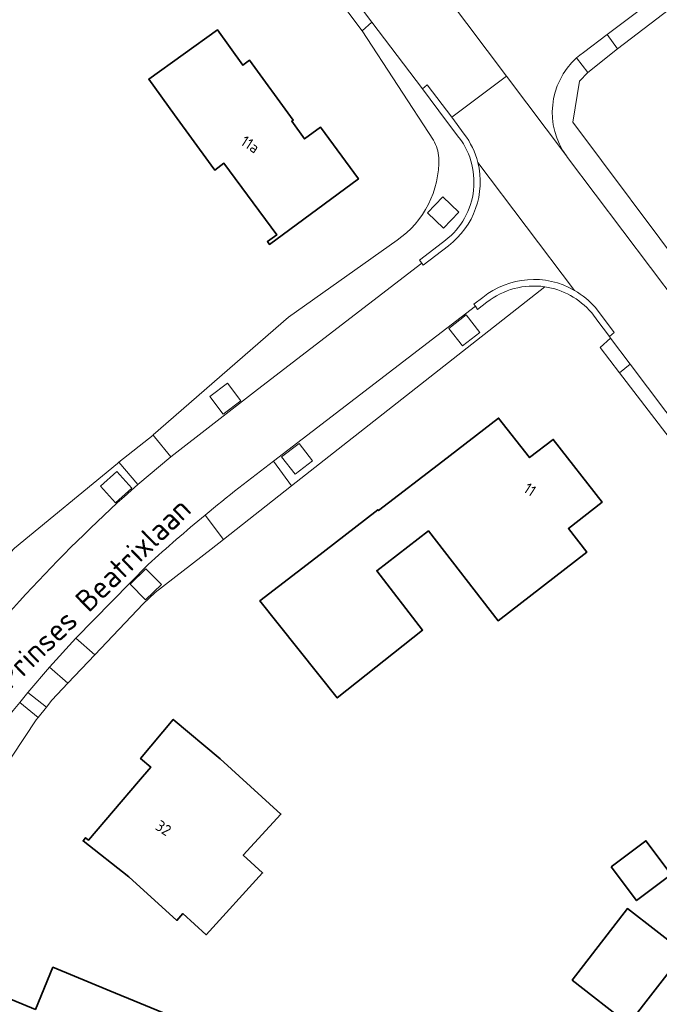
# Model space of a CAD drawing. Extents: x 184422 to 188298, y 343471 to 350189.
# Tile 151 of 256: x 186080 to 186132, y 347142 to 347222. Entities that reach past the tile are written whole.
import ezdxf
from ezdxf.enums import TextEntityAlignment as Align

# ---------------------------------------------------------------- set-up
doc = ezdxf.new("R2010")
doc.units = 0
for name, color, linetype, lineweight in [('B-WA-GR-BEPLANTING_CULTUUR_BODEMBEDEKKER-GV', 252, 'Continuous', 18), ('B-WA-OG-TERREIN_ERF-GV', 252, 'Continuous', 18), ('B-WA-OG-TOPOGRAFIE-T18', 252, 'Continuous', 18), ('B-WA-VH-VERHARDING_ASFALT-GV', 252, 'Continuous', 18), ('B-WA-VH-VERHARDING_BETONSTRAATSTEEN-GV', 252, 'Continuous', 18), ('B-WA-VH-VERHARDING_HALFVERHARDING-GV', 252, 'Continuous', 18), ('B-WA-VH-VERHARDING_HALFVERHARDING_GRIND-GV', 252, 'Continuous', 18), ('B-WA-VH-VERHARDING_OPEN-GV', 252, 'Continuous', 18), ('B-WE-OG-BEBOUWING-GV', 250, 'Continuous', 35), ('B-WE-OG-BEBOUWING-T18', 10, 'Continuous', 18)]:
    doc.layers.add(name, color=color, linetype=linetype, lineweight=lineweight)
doc.styles.add('NLCS-ISO-M1000-T18', font='NLCS-ISO.ttf', dxfattribs={"height": 1.8})
doc.styles.add('NLCS-ISO-M500-T18', font='NLCS-ISO.ttf', dxfattribs={"height": 0.9})

msp = doc.modelspace()

# ---------------------------------------------------------------- linework, layer by layer
at = {"layer": 'B-WA-GR-BEPLANTING_CULTUUR_BODEMBEDEKKER-GV', "flags": 128}
for points in [[(186113.053, 347205.982), (186114.355, 347204.726), (186115.604, 347206.022), (186114.302, 347207.277)], [(186113.053, 347205.982), (186114.355, 347204.726), (186115.604, 347206.022), (186114.302, 347207.277)], [(186113.053, 347205.982), (186114.355, 347204.726), (186115.604, 347206.022), (186114.302, 347207.277)], [(186114.796, 347196.567), (186115.898, 347195.143), (186117.31, 347196.236), (186116.208, 347197.66)], [(186114.796, 347196.567), (186115.898, 347195.143), (186117.31, 347196.236), (186116.208, 347197.66)], [(186114.796, 347196.567), (186115.898, 347195.143), (186117.31, 347196.236), (186116.208, 347197.66)], [(186096.415, 347189.581), (186097.841, 347190.658), (186096.756, 347192.094), (186095.33, 347191.017)], [(186096.415, 347189.581), (186097.841, 347190.658), (186096.756, 347192.094), (186095.33, 347191.017)], [(186096.415, 347189.581), (186097.841, 347190.658), (186096.756, 347192.094), (186095.33, 347191.017)], [(186102.27, 347184.68), (186103.696, 347185.777), (186102.598, 347187.204), (186101.172, 347186.106)], [(186102.27, 347184.68), (186103.696, 347185.777), (186102.598, 347187.204), (186101.172, 347186.106)], [(186102.27, 347184.68), (186103.696, 347185.777), (186102.598, 347187.204), (186101.172, 347186.106)], [(186087.634, 347182.368), (186088.963, 347183.558), (186087.762, 347184.899), (186086.433, 347183.709)], [(186087.634, 347182.368), (186088.963, 347183.558), (186087.762, 347184.899), (186086.433, 347183.709)], [(186087.634, 347182.368), (186088.963, 347183.558), (186087.762, 347184.899), (186086.433, 347183.709)], [(186088.834, 347175.728), (186090.098, 347174.446), (186091.38, 347175.711), (186090.116, 347176.993)], [(186088.834, 347175.728), (186090.098, 347174.446), (186091.38, 347175.711), (186090.116, 347176.993)], [(186088.834, 347175.728), (186090.098, 347174.446), (186091.38, 347175.711), (186090.116, 347176.993)]]:
    msp.add_lwpolyline(points, close=True, dxfattribs=at)
at = {"layer": 'B-WA-OG-TERREIN_ERF-GV', "flags": 128}
for points in [[(186113.535, 347211.884), (186107.726, 347220.803), (186105.468, 347223.801), (186103.314, 347226.662), (186096.453, 347235.584), (186089.383, 347245.231), (186086.17, 347249.369), (186080.996, 347256.261), (186076.648, 347261.604), (186053.288, 347293.508), (186052.204, 347295.22), (186051.797, 347295.314), (186050.095, 347297.78), (186040.716, 347310.875)], [(186113.535, 347211.884), (186107.726, 347220.803), (186105.468, 347223.801), (186103.314, 347226.662), (186096.453, 347235.584), (186089.383, 347245.231), (186086.17, 347249.369), (186080.996, 347256.261), (186076.648, 347261.604), (186053.288, 347293.508), (186052.204, 347295.22), (186051.797, 347295.314), (186050.095, 347297.78), (186040.716, 347310.875)], [(186113.535, 347211.884), (186107.726, 347220.803), (186105.468, 347223.801), (186103.314, 347226.662), (186096.453, 347235.584), (186089.383, 347245.231), (186086.17, 347249.369), (186080.996, 347256.261), (186076.648, 347261.604), (186053.288, 347293.508), (186052.204, 347295.22), (186051.797, 347295.314), (186050.095, 347297.78), (186040.716, 347310.875)], [(186134.912, 347224.239), (186128.509, 347219.328), (186126.105, 347217.394), (186125.427, 347216.697), (186124.882, 347213.353), (186134.309, 347200.778)], [(186134.912, 347224.239), (186128.509, 347219.328), (186126.105, 347217.394), (186125.427, 347216.697), (186124.882, 347213.353), (186134.309, 347200.778)], [(186134.912, 347224.239), (186128.509, 347219.328), (186126.105, 347217.394), (186125.427, 347216.697), (186124.882, 347213.353), (186134.309, 347200.778)], [(186055.475, 347138.515), (186059.606, 347147.767), (186059.203, 347147.886), (186060.716, 347150.782), (186064.684, 347158.376), (186068.13, 347163.411), (186070.828, 347167.448), (186071.008, 347167.664), (186078.475, 347176.609), (186078.028, 347177.194), (186079.423, 347178.661), (186087.796, 347185.567), (186087.923, 347185.668), (186090.703, 347187.88), (186090.708, 347187.885), (186101.742, 347197.473), (186110.569, 347203.746)], [(186055.475, 347138.515), (186059.606, 347147.767), (186059.203, 347147.886), (186060.716, 347150.782), (186064.684, 347158.376), (186068.13, 347163.411), (186070.828, 347167.448), (186071.008, 347167.664), (186078.475, 347176.609), (186078.028, 347177.194), (186079.423, 347178.661), (186087.796, 347185.567), (186087.923, 347185.668), (186090.703, 347187.88), (186090.708, 347187.885), (186101.742, 347197.473), (186110.569, 347203.746)], [(186055.475, 347138.515), (186059.606, 347147.767), (186059.203, 347147.886), (186060.716, 347150.782), (186064.684, 347158.376), (186068.13, 347163.411), (186070.828, 347167.448), (186071.008, 347167.664), (186078.475, 347176.609), (186078.028, 347177.194), (186079.423, 347178.661), (186087.796, 347185.567), (186087.923, 347185.668), (186090.703, 347187.88), (186090.708, 347187.885), (186101.742, 347197.473), (186110.569, 347203.746)], [(186122.59, 347199.954), (186101.979, 347183.737), (186096.445, 347179.383), (186095.441, 347178.593), (186090.887, 347175.062), (186089.9, 347174.135), (186085.954, 347169.97), (186083.775, 347167.671), (186082.453, 347166.275), (186082.018, 347165.725), (186081.349, 347164.878), (186081.329, 347164.853), (186081.194, 347164.683), (186073.23, 347152.691), (186070.575, 347147.954), (186069.756, 347146.492), (186069.752, 347146.485), (186065.854, 347137.165)], [(186122.59, 347199.954), (186101.979, 347183.737), (186096.445, 347179.383), (186095.441, 347178.593), (186090.887, 347175.062), (186089.9, 347174.135), (186085.954, 347169.97), (186083.775, 347167.671), (186082.453, 347166.275), (186082.018, 347165.725), (186081.349, 347164.878), (186081.329, 347164.853), (186081.194, 347164.683), (186073.23, 347152.691), (186070.575, 347147.954), (186069.756, 347146.492), (186069.752, 347146.485), (186065.854, 347137.165)], [(186122.59, 347199.954), (186101.979, 347183.737), (186096.445, 347179.383), (186095.441, 347178.593), (186090.887, 347175.062), (186089.9, 347174.135), (186085.954, 347169.97), (186083.775, 347167.671), (186082.453, 347166.275), (186082.018, 347165.725), (186081.349, 347164.878), (186081.329, 347164.853), (186081.194, 347164.683), (186073.23, 347152.691), (186070.575, 347147.954), (186069.756, 347146.492), (186069.752, 347146.485), (186065.854, 347137.165)], [(186225.192, 347065.105), (186200.151, 347098.639), (186195.837, 347104.137), (186195.149, 347105.014), (186188.421, 347113.587), (186186.885, 347115.544), (186184.693, 347118.284), (186175.945, 347129.973), (186174.162, 347132.476), (186174.399, 347132.624), (186166.88, 347142.687), (186163.964, 347146.487), (186161.47, 347150.182), (186153.431, 347161.334), (186152.831, 347160.853), (186141.467, 347176.447), (186141.673, 347176.594), (186137.662, 347181.245), (186128.682, 347192.959), (186127.095, 347195.005), (186127.962, 347195.765), (186127.862, 347195.899), (186126.831, 347197.272)], [(186225.192, 347065.105), (186200.151, 347098.639), (186195.837, 347104.137), (186195.149, 347105.014), (186188.421, 347113.587), (186186.885, 347115.544), (186184.693, 347118.284), (186175.945, 347129.973), (186174.162, 347132.476), (186174.399, 347132.624), (186166.88, 347142.687), (186163.964, 347146.487), (186161.47, 347150.182), (186153.431, 347161.334), (186152.831, 347160.853), (186141.467, 347176.447), (186141.673, 347176.594), (186137.662, 347181.245), (186128.682, 347192.959), (186127.095, 347195.005), (186127.962, 347195.765), (186127.862, 347195.899), (186126.831, 347197.272)], [(186225.192, 347065.105), (186200.151, 347098.639), (186195.837, 347104.137), (186195.149, 347105.014), (186188.421, 347113.587), (186186.885, 347115.544), (186184.693, 347118.284), (186175.945, 347129.973), (186174.162, 347132.476), (186174.399, 347132.624), (186166.88, 347142.687), (186163.964, 347146.487), (186161.47, 347150.182), (186153.431, 347161.334), (186152.831, 347160.853), (186141.467, 347176.447), (186141.673, 347176.594), (186137.662, 347181.245), (186128.682, 347192.959), (186127.095, 347195.005), (186127.962, 347195.765), (186127.862, 347195.899), (186126.831, 347197.272)]]:
    msp.add_lwpolyline(points, dxfattribs=at)
for points in [[(186104.349, 347212.948), (186107.423, 347208.738), (186100.179, 347203.407), (186100.013, 347203.632), (186100.77, 347204.189), (186096.479, 347210.02), (186095.722, 347209.463), (186095.437, 347209.85), (186092.452, 347213.945), (186090.357, 347216.858), (186095.948, 347220.879), (186098.017, 347218.002), (186098.563, 347218.4), (186102.111, 347213.534), (186101.996, 347213.437), (186103.042, 347211.998)], [(186104.349, 347212.948), (186107.423, 347208.738), (186100.179, 347203.407), (186100.013, 347203.632), (186100.77, 347204.189), (186096.479, 347210.02), (186095.722, 347209.463), (186095.437, 347209.85), (186092.452, 347213.945), (186090.357, 347216.858), (186095.948, 347220.879), (186098.017, 347218.002), (186098.563, 347218.4), (186102.111, 347213.534), (186101.996, 347213.437), (186103.042, 347211.998)], [(186104.349, 347212.948), (186107.423, 347208.738), (186100.179, 347203.407), (186100.013, 347203.632), (186100.77, 347204.189), (186096.479, 347210.02), (186095.722, 347209.463), (186095.437, 347209.85), (186092.452, 347213.945), (186090.357, 347216.858), (186095.948, 347220.879), (186098.017, 347218.002), (186098.563, 347218.4), (186102.111, 347213.534), (186101.996, 347213.437), (186103.042, 347211.998)], [(186108.92, 347176.824), (186112.654, 347172), (186105.701, 347166.464), (186099.41, 347174.366), (186103.951, 347177.874), (186106.24, 347179.653), (186109.013, 347181.799), (186109.067, 347181.73), (186114.287, 347185.741), (186118.843, 347189.264), (186121.359, 347186.037), (186123.286, 347187.517), (186127.264, 347182.401), (186124.519, 347180.266), (186126.015, 347178.333), (186118.803, 347172.751), (186113.129, 347180.082)], [(186108.92, 347176.824), (186112.654, 347172), (186105.701, 347166.464), (186099.41, 347174.366), (186103.951, 347177.874), (186106.24, 347179.653), (186109.013, 347181.799), (186109.067, 347181.73), (186114.287, 347185.741), (186118.843, 347189.264), (186121.359, 347186.037), (186123.286, 347187.517), (186127.264, 347182.401), (186124.519, 347180.266), (186126.015, 347178.333), (186118.803, 347172.751), (186113.129, 347180.082)], [(186108.92, 347176.824), (186112.654, 347172), (186105.701, 347166.464), (186099.41, 347174.366), (186103.951, 347177.874), (186106.24, 347179.653), (186109.013, 347181.799), (186109.067, 347181.73), (186114.287, 347185.741), (186118.843, 347189.264), (186121.359, 347186.037), (186123.286, 347187.517), (186127.264, 347182.401), (186124.519, 347180.266), (186126.015, 347178.333), (186118.803, 347172.751), (186113.129, 347180.082)], [(186092.627, 347148.344), (186088.737, 347151.896), (186085.011, 347154.826), (186085.21, 347155.079), (186085.459, 347154.889), (186089.52, 347159.666), (186090.511, 347160.832), (186089.686, 347161.549), (186092.343, 347164.722), (186096.176, 347161.512), (186101.113, 347157.004), (186098.05, 347153.65), (186099.625, 347152.213), (186095.026, 347147.177), (186093.137, 347148.902)], [(186092.627, 347148.344), (186088.737, 347151.896), (186085.011, 347154.826), (186085.21, 347155.079), (186085.459, 347154.889), (186089.52, 347159.666), (186090.511, 347160.832), (186089.686, 347161.549), (186092.343, 347164.722), (186096.176, 347161.512), (186101.113, 347157.004), (186098.05, 347153.65), (186099.625, 347152.213), (186095.026, 347147.177), (186093.137, 347148.902)], [(186092.627, 347148.344), (186088.737, 347151.896), (186085.011, 347154.826), (186085.21, 347155.079), (186085.459, 347154.889), (186089.52, 347159.666), (186090.511, 347160.832), (186089.686, 347161.549), (186092.343, 347164.722), (186096.176, 347161.512), (186101.113, 347157.004), (186098.05, 347153.65), (186099.625, 347152.213), (186095.026, 347147.177), (186093.137, 347148.902)], [(186129.34, 347149.308), (186133.95, 347145.738), (186129.427, 347139.9), (186124.818, 347143.47)], [(186129.34, 347149.308), (186133.95, 347145.738), (186129.427, 347139.9), (186124.818, 347143.47)], [(186129.34, 347149.308), (186133.95, 347145.738), (186129.427, 347139.9), (186124.818, 347143.47)], [(186079.727, 347129.748), (186075.099, 347131.639), (186077.93, 347138.567), (186076.267, 347139.251), (186077.622, 347142.539), (186081.126, 347141.096), (186082.553, 347144.54), (186087.172, 347142.626), (186092.519, 347140.41), (186092.14, 347139.496), (186094.91, 347138.348), (186093.121, 347134.031), (186085.944, 347137.005), (186082.467, 347128.613)], [(186079.727, 347129.748), (186075.099, 347131.639), (186077.93, 347138.567), (186076.267, 347139.251), (186077.622, 347142.539), (186081.126, 347141.096), (186082.553, 347144.54), (186087.172, 347142.626), (186092.519, 347140.41), (186092.14, 347139.496), (186094.91, 347138.348), (186093.121, 347134.031), (186085.944, 347137.005), (186082.467, 347128.613)], [(186079.727, 347129.748), (186075.099, 347131.639), (186077.93, 347138.567), (186076.267, 347139.251), (186077.622, 347142.539), (186081.126, 347141.096), (186082.553, 347144.54), (186087.172, 347142.626), (186092.519, 347140.41), (186092.14, 347139.496), (186094.91, 347138.348), (186093.121, 347134.031), (186085.944, 347137.005), (186082.467, 347128.613)]]:
    msp.add_lwpolyline(points, close=True, dxfattribs=at)
at = {"layer": 'B-WA-OG-TERREIN_ERF-GV'}
for points in [[(186113.962, 347210.462, 0.132766), (186113.535, 347211.884)], [(186113.962, 347210.462, 0.132766), (186113.535, 347211.884)], [(186113.962, 347210.462, 0.132766), (186113.535, 347211.884)], [(186110.569, 347203.746, 0.255334), (186113.962, 347210.462)], [(186110.569, 347203.746, 0.255334), (186113.962, 347210.462)], [(186110.569, 347203.746, 0.255334), (186113.962, 347210.462)], [(186126.392, 347197.852, 0.181542), (186122.59, 347199.954)], [(186126.392, 347197.852, 0.181542), (186122.59, 347199.954)], [(186126.392, 347197.852, 0.181542), (186122.59, 347199.954)], [(186126.831, 347197.272, 0.03025), (186126.392, 347197.852)], [(186126.831, 347197.272, 0.03025), (186126.392, 347197.852)], [(186126.831, 347197.272, 0.03025), (186126.392, 347197.852)]]:
    msp.add_lwpolyline(points, format="xyb", dxfattribs=at)
at = {"layer": 'B-WA-VH-VERHARDING_ASFALT-GV', "flags": 128}
for points in [[(186081.765, 347257.01), (186086.918, 347250.166), (186090.129, 347245.902), (186093.218, 347241.799), (186104.127, 347227.335), (186106.259, 347224.509), (186108.519, 347221.513), (186112.629, 347216.071), (186113.029, 347216.408), (186115.019, 347213.758), (186119.472, 347217.117), (186114.667, 347223.505)], [(186081.765, 347257.01), (186086.918, 347250.166), (186090.129, 347245.902), (186093.218, 347241.799), (186104.127, 347227.335), (186106.259, 347224.509), (186108.519, 347221.513), (186112.629, 347216.071), (186113.029, 347216.408), (186115.019, 347213.758), (186119.472, 347217.117), (186114.667, 347223.505)], [(186081.765, 347257.01), (186086.918, 347250.166), (186090.129, 347245.902), (186093.218, 347241.799), (186104.127, 347227.335), (186106.259, 347224.509), (186108.519, 347221.513), (186112.629, 347216.071), (186113.029, 347216.408), (186115.019, 347213.758), (186119.472, 347217.117), (186114.667, 347223.505)], [(186125.183, 347218.588), (186125.454, 347218.82), (186125.739, 347219.034), (186127.667, 347220.492), (186133.797, 347225.126), (186133.939, 347225.232), (186134.087, 347225.342)], [(186125.183, 347218.588), (186125.454, 347218.82), (186125.739, 347219.034), (186127.667, 347220.492), (186133.797, 347225.126), (186133.939, 347225.232), (186134.087, 347225.342)], [(186125.183, 347218.588), (186125.454, 347218.82), (186125.739, 347219.034), (186127.667, 347220.492), (186133.797, 347225.126), (186133.939, 347225.232), (186134.087, 347225.342)], [(186114.667, 347223.505), (186119.472, 347217.117), (186124.367, 347210.609)], [(186114.667, 347223.505), (186119.472, 347217.117), (186124.367, 347210.609)], [(186114.667, 347223.505), (186119.472, 347217.117), (186124.367, 347210.609)], [(186140.621, 347189.019), (186138.657, 347191.628), (186134.76, 347196.804), (186133.462, 347198.529), (186124.456, 347210.491), (186124.367, 347210.609), (186119.472, 347217.117), (186115.019, 347213.758), (186116.043, 347212.395)], [(186140.621, 347189.019), (186138.657, 347191.628), (186134.76, 347196.804), (186133.462, 347198.529), (186124.456, 347210.491), (186124.367, 347210.609), (186119.472, 347217.117), (186115.019, 347213.758), (186116.043, 347212.395)], [(186140.621, 347189.019), (186138.657, 347191.628), (186134.76, 347196.804), (186133.462, 347198.529), (186124.456, 347210.491), (186124.367, 347210.609), (186119.472, 347217.117), (186115.019, 347213.758), (186116.043, 347212.395)], [(186117.145, 347210.081), (186125.021, 347199.664)], [(186125.021, 347199.664), (186117.145, 347210.081)], [(186117.145, 347210.081), (186125.021, 347199.664)], [(186125.021, 347199.664), (186117.145, 347210.081)], [(186117.145, 347210.081), (186125.021, 347199.664)], [(186125.021, 347199.664), (186117.145, 347210.081)], [(186114.748, 347203.301), (186112.705, 347201.725), (186112.588, 347201.885), (186099.214, 347191.578), (186092.15, 347186.106), (186089.473, 347183.854)], [(186114.748, 347203.301), (186112.705, 347201.725), (186112.588, 347201.885), (186099.214, 347191.578), (186092.15, 347186.106), (186089.473, 347183.854)], [(186114.748, 347203.301), (186112.705, 347201.725), (186112.588, 347201.885), (186099.214, 347191.578), (186092.15, 347186.106), (186089.473, 347183.854)], [(186100.51, 347185.739), (186116.947, 347198.374), (186116.814, 347198.533), (186117.543, 347199.093)], [(186100.51, 347185.739), (186116.947, 347198.374), (186116.814, 347198.533), (186117.543, 347199.093)], [(186100.51, 347185.739), (186116.947, 347198.374), (186116.814, 347198.533), (186117.543, 347199.093)], [(186126.733, 347198.254), (186128.249, 347196.224), (186127.862, 347195.899), (186127.962, 347195.765), (186129.554, 347193.646), (186138.184, 347182.188), (186142.058, 347177.045), (186152.374, 347163.35), (186156.599, 347160.248), (186156.976, 347159.726), (186157.005, 347159.688), (186159.363, 347161.594), (186157.082, 347167.16), (186157.749, 347168.378), (186155.587, 347170.775), (186154.613, 347170.485), (186148.806, 347178.148), (186147.017, 347180.524), (186140.621, 347189.019)], [(186126.733, 347198.254), (186128.249, 347196.224), (186127.862, 347195.899), (186127.962, 347195.765), (186129.554, 347193.646), (186138.184, 347182.188), (186142.058, 347177.045), (186152.374, 347163.35), (186156.599, 347160.248), (186156.976, 347159.726), (186157.005, 347159.688), (186159.363, 347161.594), (186157.082, 347167.16), (186157.749, 347168.378), (186155.587, 347170.775), (186154.613, 347170.485), (186148.806, 347178.148), (186147.017, 347180.524), (186140.621, 347189.019)], [(186126.733, 347198.254), (186128.249, 347196.224), (186127.862, 347195.899), (186127.962, 347195.765), (186129.554, 347193.646), (186138.184, 347182.188), (186142.058, 347177.045), (186152.374, 347163.35), (186156.599, 347160.248), (186156.976, 347159.726), (186157.005, 347159.688), (186159.363, 347161.594), (186157.082, 347167.16), (186157.749, 347168.378), (186155.587, 347170.775), (186154.613, 347170.485), (186148.806, 347178.148), (186147.017, 347180.524), (186140.621, 347189.019)], [(186079.844, 347166.11), (186080.52, 347166.919), (186082.278, 347168.969), (186084.412, 347171.342), (186090.305, 347177.328)], [(186079.844, 347166.11), (186080.52, 347166.919), (186082.278, 347168.969), (186084.412, 347171.342), (186090.305, 347177.328)], [(186079.844, 347166.11), (186080.52, 347166.919), (186082.278, 347168.969), (186084.412, 347171.342), (186090.305, 347177.328)]]:
    msp.add_lwpolyline(points, dxfattribs=at)
at = {"layer": 'B-WA-VH-VERHARDING_ASFALT-GV'}
for points in [[(186124.367, 347210.609, -0.3845), (186125.183, 347218.588)], [(186124.367, 347210.609, -0.3845), (186125.183, 347218.588)], [(186124.367, 347210.609, -0.3845), (186125.183, 347218.588)], [(186116.043, 347212.395, -0.099473), (186117.145, 347210.081)], [(186116.043, 347212.395, -0.099473), (186117.145, 347210.081)], [(186116.043, 347212.395, -0.099473), (186117.145, 347210.081)], [(186117.145, 347210.081, -0.301657), (186114.748, 347203.301)], [(186117.145, 347210.081, -0.301657), (186114.748, 347203.301)], [(186117.145, 347210.081, -0.301657), (186114.748, 347203.301)], [(186117.543, 347199.093, -0.308607), (186125.021, 347199.664)], [(186117.543, 347199.093, -0.308607), (186125.021, 347199.664)], [(186117.543, 347199.093, -0.308607), (186125.021, 347199.664)], [(186125.021, 347199.664, -0.083941), (186126.733, 347198.254)], [(186125.021, 347199.664, -0.083941), (186126.733, 347198.254)], [(186125.021, 347199.664, -0.083941), (186126.733, 347198.254)], [(186094.933, 347181.354, -0.013245), (186100.51, 347185.739)], [(186094.933, 347181.354, -0.013245), (186100.51, 347185.739)], [(186094.933, 347181.354, -0.013245), (186100.51, 347185.739)], [(186089.473, 347183.854, 0.049083), (186073.094, 347166.27)], [(186089.473, 347183.854, 0.049083), (186073.094, 347166.27)], [(186089.473, 347183.854, 0.049083), (186073.094, 347166.27)], [(186090.305, 347177.328, -0.011564), (186094.933, 347181.354)], [(186090.305, 347177.328, -0.011564), (186094.933, 347181.354)], [(186090.305, 347177.328, -0.011564), (186094.933, 347181.354)], [(186065.525, 347142.92, -0.060331), (186079.844, 347166.11)], [(186065.525, 347142.92, -0.060331), (186079.844, 347166.11)], [(186065.525, 347142.92, -0.060331), (186079.844, 347166.11)]]:
    msp.add_lwpolyline(points, format="xyb", dxfattribs=at)
at = {"layer": 'B-WA-VH-VERHARDING_BETONSTRAATSTEEN-GV', "flags": 128}
for points in [[(186116.043, 347212.395), (186115.019, 347213.758), (186113.029, 347216.408), (186112.629, 347216.071), (186114.604, 347213.445), (186115.61, 347212.111), (186115.628, 347212.087)], [(186116.043, 347212.395), (186115.019, 347213.758), (186113.029, 347216.408), (186112.629, 347216.071), (186114.604, 347213.445), (186115.61, 347212.111), (186115.628, 347212.087)], [(186116.043, 347212.395), (186115.019, 347213.758), (186113.029, 347216.408), (186112.629, 347216.071), (186114.604, 347213.445), (186115.61, 347212.111), (186115.628, 347212.087)], [(186114.263, 347203.558), (186112.397, 347202.122), (186112.588, 347201.885), (186112.705, 347201.725), (186114.748, 347203.301)], [(186114.263, 347203.558), (186112.397, 347202.122), (186112.588, 347201.885), (186112.705, 347201.725), (186114.748, 347203.301)], [(186114.263, 347203.558), (186112.397, 347202.122), (186112.588, 347201.885), (186112.705, 347201.725), (186114.748, 347203.301)], [(186117.543, 347199.093), (186116.814, 347198.533), (186116.947, 347198.374), (186117.127, 347198.117), (186117.893, 347198.7)], [(186117.543, 347199.093), (186116.814, 347198.533), (186116.947, 347198.374), (186117.127, 347198.117), (186117.893, 347198.7)], [(186117.543, 347199.093), (186116.814, 347198.533), (186116.947, 347198.374), (186117.127, 347198.117), (186117.893, 347198.7)], [(186126.831, 347197.272), (186127.862, 347195.899), (186128.249, 347196.224), (186126.733, 347198.254)], [(186126.831, 347197.272), (186127.862, 347195.899), (186128.249, 347196.224), (186126.733, 347198.254)], [(186126.831, 347197.272), (186127.862, 347195.899), (186128.249, 347196.224), (186126.733, 347198.254)], [(186101.979, 347183.737), (186100.51, 347185.739)], [(186101.979, 347183.737), (186100.51, 347185.739)], [(186101.979, 347183.737), (186100.51, 347185.739)], [(186094.933, 347181.354), (186096.445, 347179.383), (186101.979, 347183.737)], [(186094.933, 347181.354), (186096.445, 347179.383), (186101.979, 347183.737)], [(186094.933, 347181.354), (186096.445, 347179.383), (186101.979, 347183.737)]]:
    msp.add_lwpolyline(points, dxfattribs=at)
at = {"layer": 'B-WA-VH-VERHARDING_BETONSTRAATSTEEN-GV'}
for points in [[(186117.145, 347210.081, 0.099473), (186116.043, 347212.395)], [(186117.145, 347210.081, 0.099473), (186116.043, 347212.395)], [(186117.145, 347210.081, 0.099473), (186116.043, 347212.395)], [(186115.628, 347212.087, -0.424999), (186114.263, 347203.558)], [(186115.628, 347212.087, -0.424999), (186114.263, 347203.558)], [(186115.628, 347212.087, -0.424999), (186114.263, 347203.558)], [(186114.748, 347203.301, 0.301657), (186117.145, 347210.081)], [(186114.748, 347203.301, 0.301657), (186117.145, 347210.081)], [(186114.748, 347203.301, 0.301657), (186117.145, 347210.081)], [(186125.021, 347199.664, 0.308607), (186117.543, 347199.093)], [(186125.021, 347199.664, 0.308607), (186117.543, 347199.093)], [(186125.021, 347199.664, 0.308607), (186117.543, 347199.093)], [(186117.893, 347198.7, -0.205218), (186122.59, 347199.954)], [(186117.893, 347198.7, -0.205218), (186122.59, 347199.954)], [(186117.893, 347198.7, -0.205218), (186122.59, 347199.954)], [(186122.59, 347199.954, -0.181542), (186126.392, 347197.852)], [(186122.59, 347199.954, -0.181542), (186126.392, 347197.852)], [(186122.59, 347199.954, -0.181542), (186126.392, 347197.852)], [(186126.733, 347198.254, 0.083941), (186125.021, 347199.664)], [(186126.733, 347198.254, 0.083941), (186125.021, 347199.664)], [(186126.733, 347198.254, 0.083941), (186125.021, 347199.664)], [(186126.392, 347197.852, -0.03025), (186126.831, 347197.272)], [(186126.392, 347197.852, -0.03025), (186126.831, 347197.272)], [(186126.392, 347197.852, -0.03025), (186126.831, 347197.272)], [(186100.51, 347185.739, 0.013245), (186094.933, 347181.354)], [(186100.51, 347185.739, 0.013245), (186094.933, 347181.354)], [(186100.51, 347185.739, 0.013245), (186094.933, 347181.354)]]:
    msp.add_lwpolyline(points, format="xyb", dxfattribs=at)
at = {"layer": 'B-WA-VH-VERHARDING_BETONSTRAATSTEEN-GV', "flags": 128}
for points in [[(186082.278, 347168.969), (186083.775, 347167.671), (186085.954, 347169.97), (186084.412, 347171.342)], [(186082.278, 347168.969), (186083.775, 347167.671), (186085.954, 347169.97), (186084.412, 347171.342)], [(186082.278, 347168.969), (186083.775, 347167.671), (186085.954, 347169.97), (186084.412, 347171.342)], [(186080.52, 347166.919), (186079.844, 347166.11), (186081.349, 347164.878), (186082.018, 347165.725)], [(186080.52, 347166.919), (186079.844, 347166.11), (186081.349, 347164.878), (186082.018, 347165.725)], [(186080.52, 347166.919), (186079.844, 347166.11), (186081.349, 347164.878), (186082.018, 347165.725)]]:
    msp.add_lwpolyline(points, close=True, dxfattribs=at)
at = {"layer": 'B-WA-VH-VERHARDING_HALFVERHARDING-GV', "flags": 128}
for points in [[(186134.912, 347224.239), (186134.087, 347225.342), (186133.939, 347225.232), (186133.797, 347225.126), (186127.667, 347220.492), (186128.509, 347219.328)], [(186134.912, 347224.239), (186134.087, 347225.342), (186133.939, 347225.232), (186133.797, 347225.126), (186127.667, 347220.492), (186128.509, 347219.328)], [(186134.912, 347224.239), (186134.087, 347225.342), (186133.939, 347225.232), (186133.797, 347225.126), (186127.667, 347220.492), (186128.509, 347219.328)], [(186115.604, 347206.022), (186114.355, 347204.726), (186113.053, 347205.982), (186114.302, 347207.277)], [(186115.604, 347206.022), (186114.355, 347204.726), (186113.053, 347205.982), (186114.302, 347207.277)], [(186115.604, 347206.022), (186114.355, 347204.726), (186113.053, 347205.982), (186114.302, 347207.277)], [(186097.841, 347190.658), (186096.415, 347189.581), (186095.33, 347191.017), (186096.756, 347192.094)], [(186097.841, 347190.658), (186096.415, 347189.581), (186095.33, 347191.017), (186096.756, 347192.094)], [(186097.841, 347190.658), (186096.415, 347189.581), (186095.33, 347191.017), (186096.756, 347192.094)], [(186086.433, 347183.709), (186087.762, 347184.899), (186088.963, 347183.558), (186087.634, 347182.368)], [(186086.433, 347183.709), (186087.762, 347184.899), (186088.963, 347183.558), (186087.634, 347182.368)], [(186086.433, 347183.709), (186087.762, 347184.899), (186088.963, 347183.558), (186087.634, 347182.368)]]:
    msp.add_lwpolyline(points, close=True, dxfattribs=at)
for points in [[(186112.629, 347216.071), (186108.519, 347221.513), (186107.726, 347220.803), (186113.535, 347211.884)], [(186112.629, 347216.071), (186108.519, 347221.513), (186107.726, 347220.803), (186113.535, 347211.884)], [(186112.629, 347216.071), (186108.519, 347221.513), (186107.726, 347220.803), (186113.535, 347211.884)], [(186135.06, 347199.549), (186134.309, 347200.778), (186124.882, 347213.353), (186125.427, 347216.697), (186126.105, 347217.394), (186125.183, 347218.588)], [(186135.06, 347199.549), (186134.309, 347200.778), (186124.882, 347213.353), (186125.427, 347216.697), (186126.105, 347217.394), (186125.183, 347218.588)], [(186135.06, 347199.549), (186134.309, 347200.778), (186124.882, 347213.353), (186125.427, 347216.697), (186126.105, 347217.394), (186125.183, 347218.588)], [(186115.628, 347212.087), (186115.61, 347212.111), (186114.604, 347213.445), (186112.629, 347216.071)], [(186115.628, 347212.087), (186115.61, 347212.111), (186114.604, 347213.445), (186112.629, 347216.071)], [(186115.628, 347212.087), (186115.61, 347212.111), (186114.604, 347213.445), (186112.629, 347216.071)], [(186124.367, 347210.609), (186124.456, 347210.491), (186133.462, 347198.529), (186135.06, 347199.549)], [(186124.367, 347210.609), (186124.456, 347210.491), (186133.462, 347198.529), (186135.06, 347199.549)], [(186124.367, 347210.609), (186124.456, 347210.491), (186133.462, 347198.529), (186135.06, 347199.549)], [(186110.569, 347203.746), (186101.742, 347197.473), (186090.708, 347187.885), (186090.703, 347187.88), (186090.826, 347187.747), (186092.15, 347186.106), (186099.214, 347191.578), (186112.588, 347201.885), (186112.397, 347202.122), (186114.263, 347203.558)], [(186110.569, 347203.746), (186101.742, 347197.473), (186090.708, 347187.885), (186090.703, 347187.88), (186090.826, 347187.747), (186092.15, 347186.106), (186099.214, 347191.578), (186112.588, 347201.885), (186112.397, 347202.122), (186114.263, 347203.558)], [(186110.569, 347203.746), (186101.742, 347197.473), (186090.708, 347187.885), (186090.703, 347187.88), (186090.826, 347187.747), (186092.15, 347186.106), (186099.214, 347191.578), (186112.588, 347201.885), (186112.397, 347202.122), (186114.263, 347203.558)], [(186089.473, 347183.854), (186087.923, 347185.668), (186087.796, 347185.567), (186079.423, 347178.661), (186078.028, 347177.194), (186078.475, 347176.609), (186071.008, 347167.664), (186073.094, 347166.27)], [(186089.473, 347183.854), (186087.923, 347185.668), (186087.796, 347185.567), (186079.423, 347178.661), (186078.028, 347177.194), (186078.475, 347176.609), (186071.008, 347167.664), (186073.094, 347166.27)], [(186089.473, 347183.854), (186087.923, 347185.668), (186087.796, 347185.567), (186079.423, 347178.661), (186078.028, 347177.194), (186078.475, 347176.609), (186071.008, 347167.664), (186073.094, 347166.27)]]:
    msp.add_lwpolyline(points, dxfattribs=at)
at = {"layer": 'B-WA-VH-VERHARDING_HALFVERHARDING-GV'}
for points in [[(186125.183, 347218.588, 0.3845), (186124.367, 347210.609)], [(186125.183, 347218.588, 0.3845), (186124.367, 347210.609)], [(186125.183, 347218.588, 0.3845), (186124.367, 347210.609)], [(186113.535, 347211.884, -0.132766), (186113.962, 347210.462)], [(186113.535, 347211.884, -0.132766), (186113.962, 347210.462)], [(186113.535, 347211.884, -0.132766), (186113.962, 347210.462)], [(186114.263, 347203.558, 0.424999), (186115.628, 347212.087)], [(186114.263, 347203.558, 0.424999), (186115.628, 347212.087)], [(186114.263, 347203.558, 0.424999), (186115.628, 347212.087)], [(186113.962, 347210.462, -0.255334), (186110.569, 347203.746)], [(186113.962, 347210.462, -0.255334), (186110.569, 347203.746)], [(186113.962, 347210.462, -0.255334), (186110.569, 347203.746)], [(186073.094, 347166.27, -0.049083), (186089.473, 347183.854)], [(186073.094, 347166.27, -0.049083), (186089.473, 347183.854)], [(186073.094, 347166.27, -0.049083), (186089.473, 347183.854)]]:
    msp.add_lwpolyline(points, format="xyb", dxfattribs=at)
at = {"layer": 'B-WA-VH-VERHARDING_HALFVERHARDING_GRIND-GV', "flags": 128}
for points in [[(186117.893, 347198.7), (186117.127, 347198.117), (186116.947, 347198.374), (186100.51, 347185.739), (186101.979, 347183.737), (186122.59, 347199.954)], [(186117.893, 347198.7), (186117.127, 347198.117), (186116.947, 347198.374), (186100.51, 347185.739), (186101.979, 347183.737), (186122.59, 347199.954)], [(186117.893, 347198.7), (186117.127, 347198.117), (186116.947, 347198.374), (186100.51, 347185.739), (186101.979, 347183.737), (186122.59, 347199.954)], [(186096.445, 347179.383), (186094.933, 347181.354)], [(186096.445, 347179.383), (186094.933, 347181.354)], [(186096.445, 347179.383), (186094.933, 347181.354)], [(186090.305, 347177.328), (186084.412, 347171.342), (186085.954, 347169.97), (186089.9, 347174.135), (186090.887, 347175.062), (186095.441, 347178.593), (186096.445, 347179.383)], [(186090.305, 347177.328), (186084.412, 347171.342), (186085.954, 347169.97), (186089.9, 347174.135), (186090.887, 347175.062), (186095.441, 347178.593), (186096.445, 347179.383)], [(186090.305, 347177.328), (186084.412, 347171.342), (186085.954, 347169.97), (186089.9, 347174.135), (186090.887, 347175.062), (186095.441, 347178.593), (186096.445, 347179.383)], [(186081.349, 347164.878), (186079.844, 347166.11)], [(186081.349, 347164.878), (186079.844, 347166.11)], [(186081.349, 347164.878), (186079.844, 347166.11)], [(186065.525, 347142.92), (186063.262, 347137.662), (186065.635, 347136.646), (186065.854, 347137.165), (186069.752, 347146.485), (186069.756, 347146.492), (186070.575, 347147.954), (186073.23, 347152.691), (186081.194, 347164.683), (186081.329, 347164.853), (186081.349, 347164.878)], [(186065.525, 347142.92), (186063.262, 347137.662), (186065.635, 347136.646), (186065.854, 347137.165), (186069.752, 347146.485), (186069.756, 347146.492), (186070.575, 347147.954), (186073.23, 347152.691), (186081.194, 347164.683), (186081.329, 347164.853), (186081.349, 347164.878)], [(186065.525, 347142.92), (186063.262, 347137.662), (186065.635, 347136.646), (186065.854, 347137.165), (186069.752, 347146.485), (186069.756, 347146.492), (186070.575, 347147.954), (186073.23, 347152.691), (186081.194, 347164.683), (186081.329, 347164.853), (186081.349, 347164.878)]]:
    msp.add_lwpolyline(points, dxfattribs=at)
at = {"layer": 'B-WA-VH-VERHARDING_HALFVERHARDING_GRIND-GV'}
for points in [[(186122.59, 347199.954, 0.205218), (186117.893, 347198.7)], [(186122.59, 347199.954, 0.205218), (186117.893, 347198.7)], [(186122.59, 347199.954, 0.205218), (186117.893, 347198.7)], [(186094.933, 347181.354, 0.011564), (186090.305, 347177.328)], [(186094.933, 347181.354, 0.011564), (186090.305, 347177.328)], [(186094.933, 347181.354, 0.011564), (186090.305, 347177.328)], [(186079.844, 347166.11, 0.060331), (186065.525, 347142.92)], [(186079.844, 347166.11, 0.060331), (186065.525, 347142.92)], [(186079.844, 347166.11, 0.060331), (186065.525, 347142.92)]]:
    msp.add_lwpolyline(points, format="xyb", dxfattribs=at)
at = {"layer": 'B-WA-VH-VERHARDING_HALFVERHARDING_GRIND-GV', "flags": 128}
for points in [[(186114.796, 347196.567), (186116.208, 347197.66), (186117.31, 347196.236), (186115.898, 347195.143)], [(186114.796, 347196.567), (186116.208, 347197.66), (186117.31, 347196.236), (186115.898, 347195.143)], [(186114.796, 347196.567), (186116.208, 347197.66), (186117.31, 347196.236), (186115.898, 347195.143)], [(186138.184, 347182.188), (186129.554, 347193.646), (186128.682, 347192.959), (186137.662, 347181.245)], [(186138.184, 347182.188), (186129.554, 347193.646), (186128.682, 347192.959), (186137.662, 347181.245)], [(186138.184, 347182.188), (186129.554, 347193.646), (186128.682, 347192.959), (186137.662, 347181.245)], [(186103.696, 347185.777), (186102.27, 347184.68), (186101.172, 347186.106), (186102.598, 347187.204)], [(186103.696, 347185.777), (186102.27, 347184.68), (186101.172, 347186.106), (186102.598, 347187.204)], [(186103.696, 347185.777), (186102.27, 347184.68), (186101.172, 347186.106), (186102.598, 347187.204)], [(186091.38, 347175.711), (186090.098, 347174.446), (186088.834, 347175.728), (186090.116, 347176.993)], [(186091.38, 347175.711), (186090.098, 347174.446), (186088.834, 347175.728), (186090.116, 347176.993)], [(186091.38, 347175.711), (186090.098, 347174.446), (186088.834, 347175.728), (186090.116, 347176.993)], [(186080.52, 347166.919), (186082.018, 347165.725), (186082.453, 347166.275), (186083.775, 347167.671), (186082.278, 347168.969)], [(186080.52, 347166.919), (186082.018, 347165.725), (186082.453, 347166.275), (186083.775, 347167.671), (186082.278, 347168.969)], [(186080.52, 347166.919), (186082.018, 347165.725), (186082.453, 347166.275), (186083.775, 347167.671), (186082.278, 347168.969)]]:
    msp.add_lwpolyline(points, close=True, dxfattribs=at)
at = {"layer": 'B-WA-VH-VERHARDING_OPEN-GV', "flags": 128}
for points in [[(186107.726, 347220.803), (186108.519, 347221.513), (186106.259, 347224.509), (186105.468, 347223.801)], [(186107.726, 347220.803), (186108.519, 347221.513), (186106.259, 347224.509), (186105.468, 347223.801)], [(186107.726, 347220.803), (186108.519, 347221.513), (186106.259, 347224.509), (186105.468, 347223.801)], [(186125.183, 347218.588), (186126.105, 347217.394), (186128.509, 347219.328), (186127.667, 347220.492), (186125.739, 347219.034), (186125.454, 347218.82)], [(186125.183, 347218.588), (186126.105, 347217.394), (186128.509, 347219.328), (186127.667, 347220.492), (186125.739, 347219.034), (186125.454, 347218.82)], [(186125.183, 347218.588), (186126.105, 347217.394), (186128.509, 347219.328), (186127.667, 347220.492), (186125.739, 347219.034), (186125.454, 347218.82)], [(186127.962, 347195.765), (186127.095, 347195.005), (186128.682, 347192.959), (186129.554, 347193.646)], [(186127.962, 347195.765), (186127.095, 347195.005), (186128.682, 347192.959), (186129.554, 347193.646)], [(186127.962, 347195.765), (186127.095, 347195.005), (186128.682, 347192.959), (186129.554, 347193.646)], [(186090.703, 347187.88), (186087.923, 347185.668), (186089.473, 347183.854), (186092.15, 347186.106), (186090.826, 347187.747)], [(186090.703, 347187.88), (186087.923, 347185.668), (186089.473, 347183.854), (186092.15, 347186.106), (186090.826, 347187.747)], [(186090.703, 347187.88), (186087.923, 347185.668), (186089.473, 347183.854), (186092.15, 347186.106), (186090.826, 347187.747)]]:
    msp.add_lwpolyline(points, close=True, dxfattribs=at)
at = {"layer": 'B-WE-OG-BEBOUWING-GV', "flags": 128}
for points in [[(186092.452, 347213.945), (186095.437, 347209.85), (186095.722, 347209.463), (186096.479, 347210.02), (186100.77, 347204.189), (186100.013, 347203.632), (186100.179, 347203.407), (186107.423, 347208.738), (186104.349, 347212.948), (186103.042, 347211.998), (186101.996, 347213.437), (186102.111, 347213.534), (186098.563, 347218.4), (186098.017, 347218.002), (186095.948, 347220.879), (186090.357, 347216.858)], [(186092.452, 347213.945), (186095.437, 347209.85), (186095.722, 347209.463), (186096.479, 347210.02), (186100.77, 347204.189), (186100.013, 347203.632), (186100.179, 347203.407), (186107.423, 347208.738), (186104.349, 347212.948), (186103.042, 347211.998), (186101.996, 347213.437), (186102.111, 347213.534), (186098.563, 347218.4), (186098.017, 347218.002), (186095.948, 347220.879), (186090.357, 347216.858)], [(186092.452, 347213.945), (186095.437, 347209.85), (186095.722, 347209.463), (186096.479, 347210.02), (186100.77, 347204.189), (186100.013, 347203.632), (186100.179, 347203.407), (186107.423, 347208.738), (186104.349, 347212.948), (186103.042, 347211.998), (186101.996, 347213.437), (186102.111, 347213.534), (186098.563, 347218.4), (186098.017, 347218.002), (186095.948, 347220.879), (186090.357, 347216.858)], [(186113.129, 347180.082), (186118.803, 347172.751), (186126.015, 347178.333), (186124.519, 347180.266), (186127.264, 347182.401), (186123.286, 347187.517), (186121.359, 347186.037), (186118.843, 347189.264), (186114.287, 347185.741), (186109.067, 347181.73), (186109.013, 347181.799), (186106.24, 347179.653), (186103.951, 347177.874), (186099.41, 347174.366), (186105.701, 347166.464), (186112.654, 347172), (186108.92, 347176.824)], [(186113.129, 347180.082), (186118.803, 347172.751), (186126.015, 347178.333), (186124.519, 347180.266), (186127.264, 347182.401), (186123.286, 347187.517), (186121.359, 347186.037), (186118.843, 347189.264), (186114.287, 347185.741), (186109.067, 347181.73), (186109.013, 347181.799), (186106.24, 347179.653), (186103.951, 347177.874), (186099.41, 347174.366), (186105.701, 347166.464), (186112.654, 347172), (186108.92, 347176.824)], [(186113.129, 347180.082), (186118.803, 347172.751), (186126.015, 347178.333), (186124.519, 347180.266), (186127.264, 347182.401), (186123.286, 347187.517), (186121.359, 347186.037), (186118.843, 347189.264), (186114.287, 347185.741), (186109.067, 347181.73), (186109.013, 347181.799), (186106.24, 347179.653), (186103.951, 347177.874), (186099.41, 347174.366), (186105.701, 347166.464), (186112.654, 347172), (186108.92, 347176.824)], [(186093.137, 347148.902), (186095.026, 347147.177), (186099.625, 347152.213), (186098.05, 347153.65), (186101.113, 347157.004), (186096.176, 347161.512), (186092.343, 347164.722), (186089.686, 347161.549), (186090.511, 347160.832), (186089.52, 347159.666), (186085.459, 347154.889), (186085.21, 347155.079), (186085.011, 347154.826), (186088.737, 347151.896), (186092.627, 347148.344)], [(186093.137, 347148.902), (186095.026, 347147.177), (186099.625, 347152.213), (186098.05, 347153.65), (186101.113, 347157.004), (186096.176, 347161.512), (186092.343, 347164.722), (186089.686, 347161.549), (186090.511, 347160.832), (186089.52, 347159.666), (186085.459, 347154.889), (186085.21, 347155.079), (186085.011, 347154.826), (186088.737, 347151.896), (186092.627, 347148.344)], [(186093.137, 347148.902), (186095.026, 347147.177), (186099.625, 347152.213), (186098.05, 347153.65), (186101.113, 347157.004), (186096.176, 347161.512), (186092.343, 347164.722), (186089.686, 347161.549), (186090.511, 347160.832), (186089.52, 347159.666), (186085.459, 347154.889), (186085.21, 347155.079), (186085.011, 347154.826), (186088.737, 347151.896), (186092.627, 347148.344)], [(186128.006, 347152.71), (186130.073, 347149.967), (186132.901, 347152.098), (186130.834, 347154.841)], [(186128.006, 347152.71), (186130.073, 347149.967), (186132.901, 347152.098), (186130.834, 347154.841)], [(186128.006, 347152.71), (186130.073, 347149.967), (186132.901, 347152.098), (186130.834, 347154.841)], [(186124.818, 347143.47), (186129.427, 347139.9), (186133.95, 347145.738), (186129.34, 347149.308)], [(186124.818, 347143.47), (186129.427, 347139.9), (186133.95, 347145.738), (186129.34, 347149.308)], [(186124.818, 347143.47), (186129.427, 347139.9), (186133.95, 347145.738), (186129.34, 347149.308)], [(186082.467, 347128.613), (186085.944, 347137.005), (186093.121, 347134.031), (186094.91, 347138.348), (186092.14, 347139.496), (186092.519, 347140.41), (186087.172, 347142.626), (186082.553, 347144.54), (186081.126, 347141.096), (186077.622, 347142.539), (186076.267, 347139.251), (186077.93, 347138.567), (186075.099, 347131.639), (186079.727, 347129.748)], [(186082.467, 347128.613), (186085.944, 347137.005), (186093.121, 347134.031), (186094.91, 347138.348), (186092.14, 347139.496), (186092.519, 347140.41), (186087.172, 347142.626), (186082.553, 347144.54), (186081.126, 347141.096), (186077.622, 347142.539), (186076.267, 347139.251), (186077.93, 347138.567), (186075.099, 347131.639), (186079.727, 347129.748)], [(186082.467, 347128.613), (186085.944, 347137.005), (186093.121, 347134.031), (186094.91, 347138.348), (186092.14, 347139.496), (186092.519, 347140.41), (186087.172, 347142.626), (186082.553, 347144.54), (186081.126, 347141.096), (186077.622, 347142.539), (186076.267, 347139.251), (186077.93, 347138.567), (186075.099, 347131.639), (186079.727, 347129.748)]]:
    msp.add_lwpolyline(points, close=True, dxfattribs=at)

# ---------------------------------------------------------------- texts
at = {"layer": 'B-WA-OG-TOPOGRAFIE-T18', "style": 'NLCS-ISO-M1000-T18'}
msp.add_text('Prinses Beatrixlaan', height=1.8, rotation=44.4, dxfattribs=at).set_placement((186085.889, 347175.028), align=Align.MIDDLE)
msp.add_text('Prinses Beatrixlaan', height=1.8, rotation=44.4, dxfattribs=at).set_placement((186085.889, 347175.028), align=Align.MIDDLE)
msp.add_text('Prinses Beatrixlaan', height=1.8, rotation=44.4, dxfattribs=at).set_placement((186085.889, 347175.028), align=Align.MIDDLE)
at = {"layer": 'B-WE-OG-BEBOUWING-T18', "style": 'NLCS-ISO-M500-T18'}
for s, p in [('11a', (186098.609, 347211.548)), ('11a', (186098.609, 347211.548)), ('11a', (186098.609, 347211.548)), ('11', (186121.39, 347183.438)), ('11', (186121.39, 347183.438)), ('11', (186121.39, 347183.438)), ('32', (186091.547, 347155.874)), ('32', (186091.547, 347155.874)), ('32', (186091.547, 347155.874))]:
    msp.add_text(s, height=0.9, rotation=327.1, dxfattribs=at).set_placement(p, align=Align.MIDDLE)

doc.saveas('drawing.dxf')
